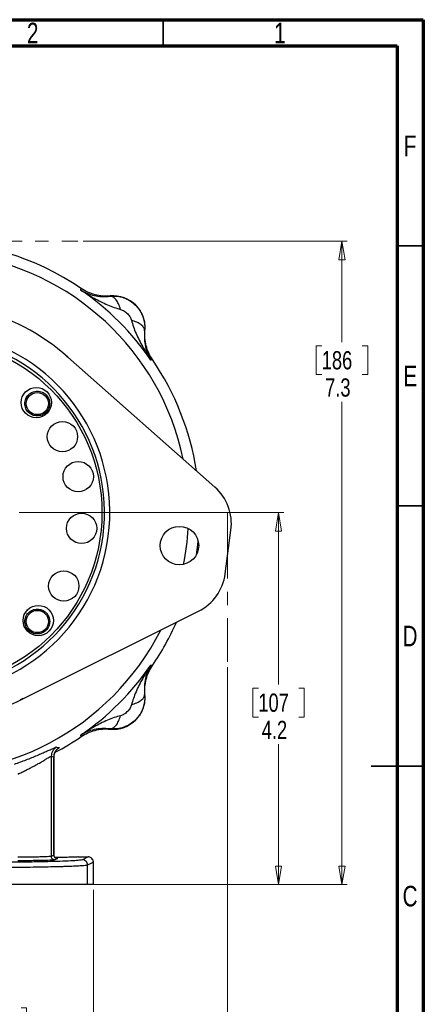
# Model space of a CAD drawing. Header units: inches. Extents: x 0.6 to 16.3, y 0.2 to 11.5.
# Tile 14 of 14: x 13.3 to 16.3, y 4 to 11.5. Entities that reach past the tile are written whole.
import ezdxf

# ---------------------------------------------------------------- set-up
doc = ezdxf.new("R2010")
doc.units = ezdxf.units.IN
doc.header["$MEASUREMENT"] = 0
doc.linetypes.add('CENTERX2', pattern=[0.8, 0.5, -0.1, 0.1, -0.1])
doc.styles.add('SLDTEXTSTYLE0', font='TXT', dxfattribs={"width": 0.75})
doc.dimstyles.new('SLDDIMSTYLE0', dxfattribs={"dimtxt": 0.137795, "dimasz": 0.14, "dimexe": 0, "dimexo": 0.0625, "dimgap": 0.034449, "dimtad": 0, "dimtih": 1, "dimtoh": 1, "dimdec": 1, "dimlfac": 1.5, "dimrnd": 1e-09, "dimzin": 12, "dimdsep": 46, "dimtxsty": 'SLDTEXTSTYLE0', "dimblk1": 'CLOSED', "dimblk2": 'CLOSED', "dimsah": 1, "dimcen": 0.09, "dimadec": 0, "dimazin": 3, "dimtfac": 1, "dimtdec": 1, "dimtofl": 0, "dimtmove": 0, "dimatfit": 3, "dimldrblk": 'CLOSED', "dimfxl": 0, "dimfrac": 2, "dimtolj": 1, "dimtzin": 12, "dimarcsym": 0})
doc.dimstyles.new('SLDDIMSTYLE2', dxfattribs={"dimtxt": 0.137795, "dimasz": 0.14, "dimexe": 0, "dimexo": 0.0625, "dimgap": 0.034449, "dimtad": 0, "dimdec": 1, "dimlfac": 1.5, "dimrnd": 1e-09, "dimzin": 12, "dimdsep": 46, "dimtxsty": 'SLDTEXTSTYLE0', "dimblk1": 'CLOSED', "dimblk2": 'CLOSED', "dimsah": 1, "dimcen": 0.09, "dimadec": 0, "dimazin": 3, "dimtfac": 1, "dimtofl": 0, "dimtmove": 0, "dimatfit": 3, "dimldrblk": 'CLOSED', "dimfxl": 0, "dimfrac": 2, "dimtolj": 1, "dimtzin": 12, "dimarcsym": 0})
doc.dimstyles.new('SLDDIMSTYLE3', dxfattribs={"dimtxt": 0.137795, "dimasz": 0.14, "dimexe": 0, "dimexo": 0.0625, "dimgap": 0.034449, "dimtad": 0, "dimdec": 1, "dimlfac": 1.5, "dimrnd": 1e-09, "dimzin": 12, "dimdsep": 46, "dimtxsty": 'SLDTEXTSTYLE0', "dimblk1": 'CLOSED', "dimblk2": 'CLOSED', "dimsah": 1, "dimcen": 0.09, "dimadec": 0, "dimazin": 3, "dimtfac": 1, "dimtdec": 1, "dimtofl": 0, "dimtmove": 0, "dimatfit": 3, "dimldrblk": 'CLOSED', "dimfxl": 0, "dimfrac": 2, "dimtolj": 1, "dimtzin": 12, "dimarcsym": 0})

# ---------------------------------------------------------------- blocks, each defined once
blk = doc.blocks.new('_Closed')
at = {"color": 0, "linetype": 'ByBlock', "lineweight": -2}
for p, q in [((-1, 0.166667), (0, 0)), ((-1, 0.166667), (-1, -0.166667)), ((0, 0), (-1, -0.166667)), ((0, 0), (-1, 0))]:
    blk.add_line(p, q, dxfattribs=at)
blk = doc.blocks.new('_D')
at = {"color": 7, "linetype": 'Continuous', "lineweight": 0}
for p, q in [((13.7657, 9.8186), (15.7627, 9.8186)), ((15.7233, 9.8186), (15.7233, 9.056)), ((15.5706, 9.028), (15.5286, 9.028)), ((15.5286, 9.028), (15.5286, 8.8092)), ((15.8761, 9.028), (15.9181, 9.028)), ((15.9181, 9.028), (15.9181, 8.8092)), ((15.5286, 8.8092), (15.5706, 8.8092)), ((15.9181, 8.8092), (15.8761, 8.8092)), ((15.7233, 4.9489), (15.7233, 8.6031)), ((14.0494, 4.9489), (15.7627, 4.9489))]:
    blk.add_line(p, q, dxfattribs=at)
at = {"color": 7, "linetype": 'Continuous', "lineweight": 18, "xscale": 0.14, "yscale": 0.14}
for p, rotation in [((15.7233, 9.8186), 90.0000000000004), ((15.7233, 4.9489), 270.0000000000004)]:
    blk.add_blockref('_Closed', p, dxfattribs=dict(at, rotation=rotation))
at = {"color": 7, "linetype": 'Continuous', "lineweight": 18, "char_height": 0.1378, "attachment_point": 1, "style": 'SLDTEXTSTYLE0'}
for s, insert in [('186', (15.5706, 8.9869)), ('7.3', (15.5961, 8.7807))]:
    blk.add_mtext(s, dxfattribs=dict(at, insert=insert))
blk = doc.blocks.new('_D_4')
at = {"color": 7, "linetype": 'Continuous', "lineweight": 0}
for p, q in [((11.7605, 5.2459), (11.7605, 3.7773)), ((13.8438, 4.9095), (13.8438, 3.7773)), ((13.0927, 4.0152), (13.0508, 4.0152)), ((13.0508, 4.0152), (13.0508, 3.7964)), ((13.2964, 4.0152), (13.3384, 4.0152)), ((13.3384, 4.0152), (13.3384, 3.7964)), ((11.7605, 3.8167), (12.9299, 3.8167)), ((13.8438, 3.8167), (13.4592, 3.8167)), ((13.0508, 3.7964), (13.0927, 3.7964)), ((13.3384, 3.7964), (13.2964, 3.7964))]:
    blk.add_line(p, q, dxfattribs=at)
at = {"color": 7, "linetype": 'Continuous', "lineweight": 18, "xscale": 0.14, "yscale": 0.14, "rotation": 180.0000000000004}
blk.add_blockref('_Closed', (11.7605, 3.8167), dxfattribs=at)
at = {"color": 7, "linetype": 'Continuous', "lineweight": 18, "xscale": 0.14, "yscale": 0.14}
blk.add_blockref('_Closed', (13.8438, 3.8167), dxfattribs=at)
at = {"color": 7, "linetype": 'Continuous', "lineweight": 18, "char_height": 0.1378, "attachment_point": 1, "style": 'SLDTEXTSTYLE0'}
for s, insert in [('79', (13.0927, 3.974)), ('3.1', (13.0673, 3.7679))]:
    blk.add_mtext(s, dxfattribs=dict(at, insert=insert))
blk = doc.blocks.new('_D_5')
at = {"color": 7, "linetype": 'Continuous', "lineweight": 0}
for p, q in [((14.8572, 6.5954), (14.8572, 3.2166)), ((11.7605, 5.2459), (11.7605, 3.2166)), ((12.9738, 3.4544), (12.9318, 3.4544)), ((12.9318, 3.4544), (12.9318, 3.2357)), ((13.2793, 3.4544), (13.3212, 3.4544)), ((13.3212, 3.4544), (13.3212, 3.2357)), ((11.7605, 3.256), (12.811, 3.256)), ((12.9318, 3.2357), (12.9738, 3.2357)), ((13.3212, 3.2357), (13.2793, 3.2357)), ((14.8572, 3.256), (13.4421, 3.256))]:
    blk.add_line(p, q, dxfattribs=at)
at = {"color": 7, "linetype": 'Continuous', "lineweight": 18, "xscale": 0.14, "yscale": 0.14, "rotation": 180.0000000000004}
blk.add_blockref('_Closed', (11.7605, 3.256), dxfattribs=at)
at = {"color": 7, "linetype": 'Continuous', "lineweight": 18, "xscale": 0.14, "yscale": 0.14}
blk.add_blockref('_Closed', (14.8572, 3.256), dxfattribs=at)
at = {"color": 7, "linetype": 'Continuous', "lineweight": 18, "char_height": 0.1378, "attachment_point": 1, "style": 'SLDTEXTSTYLE0'}
for s, insert in [('118', (12.9738, 3.4133)), ('4.6', (12.9993, 3.2071))]:
    blk.add_mtext(s, dxfattribs=dict(at, insert=insert))
blk = doc.blocks.new('_D_6')
at = {"color": 7, "linetype": 'Continuous', "lineweight": 0}
for p, q in [((13.2822, 7.7653), (15.2832, 7.7653)), ((15.2439, 7.7653), (15.2439, 6.4641)), ((15.0911, 6.4361), (15.0492, 6.4361)), ((15.0492, 6.4361), (15.0492, 6.2174)), ((15.3966, 6.4361), (15.4386, 6.4361)), ((15.4386, 6.4361), (15.4386, 6.2174)), ((15.0492, 6.2174), (15.0911, 6.2174)), ((15.4386, 6.2174), (15.3966, 6.2174)), ((15.2439, 4.9489), (15.2439, 6.0112)), ((13.8393, 4.9489), (15.2832, 4.9489))]:
    blk.add_line(p, q, dxfattribs=at)
at = {"color": 7, "linetype": 'Continuous', "lineweight": 18, "xscale": 0.14, "yscale": 0.14}
for p, rotation in [((15.2439, 7.7653, 7.2703), 90.0000000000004), ((15.2439, 4.9489, 7.2703), 270.0000000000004)]:
    blk.add_blockref('_Closed', p, dxfattribs=dict(at, rotation=rotation))
at = {"color": 7, "linetype": 'Continuous', "lineweight": 18, "char_height": 0.1378, "attachment_point": 1, "style": 'SLDTEXTSTYLE0'}
for s, insert in [('107', (15.0911, 6.395)), ('4.2', (15.1166, 6.1889))]:
    blk.add_mtext(s, dxfattribs=dict(at, insert=insert))

msp = doc.modelspace()

# ---------------------------------------------------------------- linework, layer by layer
at = {"color": 7, "linetype": 'Continuous', "lineweight": 70}
for p, q in [((0.5906, 11.4961), (16.3386, 11.4961)), ((16.3386, 11.4961), (16.3386, 0.1969)), ((0.7874, 11.2992), (16.1417, 11.2992)), ((16.1417, 11.2992), (16.1417, 0.3937))]:
    msp.add_line(p, q, dxfattribs=at)
at = {"color": 7, "linetype": 'Continuous', "lineweight": 35}
for p, q in [((14.3701, 11.2992), (14.3701, 11.4961)), ((16.1417, 9.7835), (16.3386, 9.7835)), ((16.1417, 7.815), (16.3386, 7.815)), ((16.3386, 5.8465), (15.9449, 5.8465)), ((16.1417, 5.8465), (16.3386, 5.8465))]:
    msp.add_line(p, q, dxfattribs=at)
at = {"color": 7, "linetype": 'CENTERX2', "lineweight": 18}
for p, q in [((12.8039, 9.8186), (13.7264, 9.8186)), ((14.8572, 7.7653), (14.8572, 6.6348))]:
    msp.add_line(p, q, dxfattribs=at)
at = {"color": 7, "linetype": 'Continuous', "lineweight": 25}
for p, q in [((13.7479, 9.4497), (13.7496, 9.4554)), ((13.7496, 9.4554), (13.7514, 9.4612)), ((13.9706, 9.4026), (13.9707, 9.4047)), ((14.2333, 9.1421), (14.2311, 9.142)), ((13.6503, 8.9414), (13.6494, 8.9421)), ((14.7616, 7.9581), (13.6503, 8.9414)), ((14.2839, 8.9211), (14.2783, 8.9194)), ((14.2898, 8.9229), (14.2839, 8.9211)), ((14.8401, 7.3014), (14.8836, 7.6319)), ((13.3099, 6.3558), (14.6378, 7.0179)), ((14.2783, 6.6112), (14.2839, 6.6095)), ((14.2839, 6.6095), (14.2898, 6.6077)), ((13.3089, 6.3553), (13.3099, 6.3558)), ((14.2311, 6.3885), (14.2333, 6.3884)), ((13.9707, 6.1258), (13.9706, 6.128)), ((13.7496, 6.0752), (13.7479, 6.0808)), ((13.7514, 6.0693), (13.7496, 6.0752)), ((13.5662, 5.9904), (13.5855, 5.986)), ((13.5247, 5.9203), (13.5247, 5.163)), ((13.5247, 5.9203), (13.5445, 5.9162)), ((13.5445, 5.9162), (13.5445, 5.1729)), ((13.5448, 5.1724), (13.5448, 5.9164)), ((13.5247, 5.163), (13.5445, 5.1729)), ((13.5711, 5.1462), (13.5513, 5.1364)), ((13.7295, 5.1585), (13.7295, 5.1586)), ((13.7295, 5.1585), (13.8038, 5.1585)), ((13.8038, 5.1585), (13.76, 5.1366)), ((13.8438, 5.1186), (13.8, 5.0967)), ((13.8, 4.9489), (13.8, 5.0967)), ((13.8438, 4.9489), (13.8438, 5.1186)), ((13.8438, 4.9489), (13.8, 4.9489))]:
    msp.add_line(p, q, dxfattribs=at)
at = {"color": 8, "linetype": 'Continuous', "lineweight": 25}
for p, q in [((13.6395, 8.9499), (13.6472, 8.9431)), ((13.5445, 5.9162), (13.5435, 5.9148))]:
    msp.add_line(p, q, dxfattribs=at)
at = {"color": 7, "linetype": 'Continuous', "lineweight": 25, "flags": 128}
msp.add_lwpolyline([(14.6221, 7.4456), (14.6325, 7.5199), (14.6358, 7.5491)], dxfattribs=at)
at = {"color": 7, "linetype": 'Continuous', "lineweight": 25}
for centre, radius in [((12.5938, 7.7653), 1.314), ((13.4115, 8.5975), 0.1147), ((13.4188, 8.5902), 0.084), ((13.6095, 8.3394), 0.1147), ((13.7284, 8.0372), 0.1147), ((13.7543, 7.6454), 0.1147), ((14.4941, 7.5151), 0.1457), ((13.6193, 7.209), 0.1147), ((13.4263, 6.9479), 0.1147), ((13.4188, 6.9403), 0.084)]:
    msp.add_circle(centre, radius, dxfattribs=at)
for centre, radius, start, end in [((12.5938, 7.7653), 2.0533, 55.68388, 124.31612), ((12.5938, 7.7653), 2.0419, 34.41629, 55.58371), ((13.9934, 9.1649), 0.2409, 354.58105, 95.41895), ((12.5938, 7.7653), 1.5809, 48.10907, 77.0555), ((12.5938, 7.7653), 1.374, 268.76736, 76.23264), ((12.5938, 7.7653), 1.334, 268.80483, 76.19517), ((12.5938, 7.7653), 2.0533, 8.84428, 34.31612), ((14.5159, 7.6803), 0.3709, 352.5, 48.5), ((14.4724, 7.3499), 0.3709, 296.5, 352.5), ((12.5938, 7.7653), 2.0533, 325.68388, 336.15572), ((12.5938, 7.7653), 2.0419, 304.41629, 325.58371), ((12.5938, 7.7653), 1.5809, 267.9445, 296.89093), ((13.9934, 6.3657), 0.2409, 264.58105, 5.41895), ((12.5938, 7.7653), 2.0533, 297.86949, 304.31612)]:
    msp.add_arc(centre, radius, start, end, dxfattribs=at)
at = {"color": 8, "linetype": 'Continuous', "lineweight": 25}
for start, end in [(11.83122, 153.16878), (348.51353, 356.48647), (191.83122, 333.16878)]:
    msp.add_arc((12.5938, 7.7653), 1.9709, start, end, dxfattribs=at)
at = {"color": 7, "linetype": 'Continuous', "lineweight": 25}
for points, knots in [([(13.7479, 9.4497), (13.7659, 9.4381), (13.7992, 9.4165), (13.8494, 9.3873), (13.8986, 9.361), (13.9488, 9.3374), (13.9989, 9.3171), (14.0328, 9.3076), (14.0492, 9.303)], [0, 0, 0, 0, 0.19318, 0.356797, 0.521525, 0.692294, 0.851579, 1, 1, 1, 1]), ([(13.7479, 9.4497), (13.7636, 9.4411), (13.7948, 9.4238), (13.848, 9.4076), (13.905, 9.3982), (13.949, 9.4011), (13.9706, 9.4026)], [0, 0, 0, 0, 0.258217, 0.513607, 0.762183, 1, 1, 1, 1]), ([(13.9707, 9.4047), (13.9514, 9.4039), (13.9129, 9.4022), (13.8558, 9.4126), (13.8008, 9.4311), (13.7679, 9.4512), (13.7514, 9.4612)], [0, 0, 0, 0, 0.249964, 0.499991, 0.750023, 1, 1, 1, 1]), ([(13.9706, 9.4026), (13.9877, 9.4033), (14.0221, 9.4046), (14.0735, 9.3922), (14.1218, 9.3693), (14.1642, 9.3355), (14.1979, 9.2931), (14.2208, 9.2449), (14.2331, 9.1936), (14.2318, 9.1591), (14.2311, 9.142)], [0, 0, 0, 0, 0.122265, 0.246299, 0.37225, 0.500259, 0.627909, 0.753654, 0.877635, 1, 1, 1, 1]), ([(14.0492, 9.303), (14.0444, 9.3173), (14.0348, 9.3459), (14.0149, 9.3778), (13.9929, 9.3989), (13.978, 9.4014), (13.9706, 9.4026)], [0, 0, 0, 0, 0.2501448, 0.5000446, 0.7500237, 1, 1, 1, 1]), ([(14.0492, 9.303), (14.0577, 9.2999), (14.0764, 9.2929), (14.1009, 9.2723), (14.1215, 9.2478), (14.1284, 9.2291), (14.1316, 9.2206)], [0, 0, 0, 0, 0.227429, 0.50028, 0.772715, 1, 1, 1, 1]), ([(14.1316, 9.2206), (14.1362, 9.2043), (14.1457, 9.1703), (14.166, 9.1202), (14.1896, 9.0699), (14.2159, 9.0208), (14.2451, 8.9706), (14.2666, 8.9374), (14.2783, 8.9194)], [0, 0, 0, 0, 0.148718, 0.307894, 0.478685, 0.643425, 0.80693, 1, 1, 1, 1]), ([(14.2311, 9.142), (14.23, 9.1494), (14.2276, 9.1643), (14.2063, 9.1864), (14.1744, 9.2062), (14.1459, 9.2158), (14.1316, 9.2206)], [0, 0, 0, 0, 0.250145, 0.500045, 0.750024, 1, 1, 1, 1]), ([(14.2311, 9.142), (14.2297, 9.1204), (14.2268, 9.0764), (14.2361, 9.0193), (14.2524, 8.9661), (14.2696, 8.935), (14.2783, 8.9194)], [0, 0, 0, 0, 0.238224, 0.486601, 0.742105, 1, 1, 1, 1]), ([(14.2898, 8.9229), (14.2797, 8.9393), (14.2597, 8.9722), (14.2412, 9.0272), (14.2308, 9.0843), (14.2324, 9.1229), (14.2333, 9.1421)], [0, 0, 0, 0, 0.249977, 0.500009, 0.750036, 1, 1, 1, 1]), ([(14.2783, 6.6112), (14.2666, 6.5932), (14.2451, 6.5599), (14.2158, 6.5097), (14.1895, 6.4605), (14.166, 6.4103), (14.1457, 6.3602), (14.1362, 6.3263), (14.1316, 6.3099)], [0, 0, 0, 0, 0.193204, 0.356778, 0.521498, 0.692272, 0.851572, 1, 1, 1, 1]), ([(14.2783, 6.6112), (14.2696, 6.5955), (14.2524, 6.5644), (14.2361, 6.5111), (14.2268, 6.4541), (14.2297, 6.4101), (14.2311, 6.3885)], [0, 0, 0, 0, 0.258198, 0.513575, 0.762166, 1, 1, 1, 1]), ([(14.2333, 6.3884), (14.2324, 6.4077), (14.2308, 6.4462), (14.2412, 6.5033), (14.2597, 6.5583), (14.2797, 6.5912), (14.2898, 6.6077)], [0, 0, 0, 0, 0.249964, 0.499991, 0.750023, 1, 1, 1, 1]), ([(14.2311, 6.3885), (14.2318, 6.3714), (14.2331, 6.337), (14.2208, 6.2856), (14.1979, 6.2374), (14.1641, 6.195), (14.1217, 6.1612), (14.0734, 6.1383), (14.0221, 6.126), (13.9876, 6.1273), (13.9706, 6.128)], [0, 0, 0, 0, 0.122429, 0.24646, 0.372242, 0.499916, 0.627952, 0.753884, 0.87785, 1, 1, 1, 1]), ([(14.1316, 6.3099), (14.1459, 6.3147), (14.1745, 6.3243), (14.2064, 6.3442), (14.2275, 6.3662), (14.2299, 6.3811), (14.2311, 6.3885)], [0, 0, 0, 0, 0.250145, 0.500044, 0.750023, 1, 1, 1, 1]), ([(14.1316, 6.3099), (14.1284, 6.3014), (14.1215, 6.2827), (14.1008, 6.2583), (14.0764, 6.2376), (14.0577, 6.2307), (14.0492, 6.2275)], [0, 0, 0, 0, 0.227428, 0.499912, 0.772876, 1, 1, 1, 1]), ([(14.0492, 6.2275), (14.0328, 6.2229), (13.9989, 6.2134), (13.9487, 6.1931), (13.8985, 6.1695), (13.8494, 6.1433), (13.7992, 6.114), (13.7659, 6.0925), (13.7479, 6.0808)], [0, 0, 0, 0, 0.148711, 0.307882, 0.47867, 0.643417, 0.806904, 1, 1, 1, 1]), ([(13.9706, 6.128), (13.978, 6.1292), (13.9929, 6.1315), (14.0149, 6.1528), (14.0348, 6.1847), (14.0444, 6.2133), (14.0492, 6.2275)], [0, 0, 0, 0, 0.250145, 0.500044, 0.750023, 1, 1, 1, 1]), ([(13.9706, 6.128), (13.949, 6.1294), (13.905, 6.1323), (13.8479, 6.123), (13.7947, 6.1068), (13.7636, 6.0895), (13.7479, 6.0808)], [0, 0, 0, 0, 0.238217, 0.486589, 0.742099, 1, 1, 1, 1]), ([(13.7514, 6.0693), (13.7679, 6.0794), (13.8008, 6.0994), (13.8558, 6.118), (13.9129, 6.1283), (13.9514, 6.1267), (13.9707, 6.1258)], [0, 0, 0, 0, 0.249977, 0.500009, 0.750036, 1, 1, 1, 1]), ([(13.2458, 5.8611), (13.2761, 5.8719), (13.3369, 5.8935), (13.4064, 5.922), (13.4554, 5.9431), (13.4882, 5.9577), (13.5167, 5.9706), (13.531, 5.9769), (13.538, 5.9801)], [0, 0, 0, 0, 0.2461184, 0.4943254, 0.6206289, 0.745797, 0.8736519, 1, 1, 1, 1]), ([(13.5662, 5.9904), (13.5602, 5.9865), (13.5483, 5.9787), (13.5351, 5.9615), (13.5264, 5.9417), (13.5253, 5.9275), (13.5247, 5.9203)], [0, 0, 0, 0, 0.249984, 0.499969, 0.749899, 1, 1, 1, 1]), ([(13.538, 5.9801), (13.5454, 5.9832), (13.5601, 5.9896), (13.5641, 5.9902), (13.5662, 5.9904)], [0, 0, 0, 0, 0.498735, 1, 1, 1, 1]), ([(13.5855, 5.986), (13.5796, 5.9821), (13.5678, 5.9742), (13.5548, 5.9571), (13.5461, 5.9374), (13.545, 5.9233), (13.5445, 5.9162)], [0, 0, 0, 0, 0.249985, 0.499967, 0.749897, 1, 1, 1, 1]), ([(13.5448, 5.9158), (13.5454, 5.9226), (13.5461, 5.9332), (13.5507, 5.9462), (13.5549, 5.9547), (13.5592, 5.9616), (13.5642, 5.9681), (13.5641, 5.9684), (13.5641, 5.9686)], [0, 0, 0, 0, 0.180914, 0.276689, 0.388875, 0.52565, 0.68923, 1, 1, 1, 1]), ([(13.2717, 5.7855), (13.2818, 5.7901), (13.3013, 5.799), (13.332, 5.814), (13.361, 5.8288), (13.3861, 5.8422), (13.407, 5.8537), (13.4254, 5.864), (13.4496, 5.878), (13.4762, 5.8938), (13.5015, 5.9089), (13.5192, 5.919), (13.5229, 5.9199), (13.5247, 5.9203)], [0, 0, 0, 0, 0.080595, 0.156466, 0.252756, 0.32624, 0.379684, 0.446655, 0.506191, 0.631628, 0.755592, 0.878729, 1, 1, 1, 1]), ([(13.5247, 5.163), (13.5224, 5.1625), (13.5178, 5.1614), (13.4957, 5.16), (13.4657, 5.1588), (13.4296, 5.1578), (13.3903, 5.157), (13.3499, 5.1565), (13.3103, 5.1561), (13.2842, 5.1561), (13.2717, 5.1561)], [0, 0, 0, 0, 0.1522621, 0.2967421, 0.4334358, 0.5623396, 0.6834503, 0.7967651, 0.9022821, 1, 1, 1, 1]), ([(13.5478, 5.1609), (13.5476, 5.1612), (13.5471, 5.1622), (13.5454, 5.1665), (13.5451, 5.1702), (13.5448, 5.1733)], [0, 0, 0, 0, 0.070219, 0.235327, 1, 1, 1, 1]), ([(13.5574, 5.1507), (13.5573, 5.1508), (13.5572, 5.151), (13.5547, 5.1527), (13.5525, 5.1545), (13.5514, 5.1557), (13.5509, 5.1562)], [0, 0, 0, 0, 0.417535, 0.774259, 0.901252, 1, 1, 1, 1]), ([(13.7295, 5.1585), (13.7275, 5.1581), (13.7234, 5.1571), (13.692, 5.156), (13.6473, 5.1552), (13.5967, 5.1549), (13.5656, 5.1551), (13.5516, 5.1552)], [0, 0, 0, 0, 0.207747, 0.415474, 0.623175, 0.830856, 1, 1, 1, 1]), ([(13.8438, 5.1186), (13.8433, 5.1236), (13.8422, 5.1337), (13.8335, 5.1467), (13.8229, 5.1543), (13.8126, 5.158), (13.8068, 5.1583), (13.8038, 5.1585)], [0, 0, 0, 0, 0.240286, 0.483673, 0.722178, 0.856304, 1, 1, 1, 1]), ([(13.76, 5.1366), (13.7546, 5.1353), (13.7439, 5.1327), (13.6922, 5.129), (13.6166, 5.1256), (13.5171, 5.1226), (13.3981, 5.1201), (13.2635, 5.1183), (13.1184, 5.1172), (13.018, 5.117), (12.9678, 5.117)], [0, 0, 0, 0, 0.1249977, 0.2500387, 0.3750603, 0.5000537, 0.6250391, 0.7500376, 0.8750438, 1, 1, 1, 1]), ([(13.8, 5.0967), (13.7971, 5.0959), (13.7917, 5.0943), (13.7702, 5.0921), (13.7417, 5.09), (13.7106, 5.0884), (13.6806, 5.087), (13.6539, 5.086), (13.6263, 5.085), (13.5982, 5.0842), (13.5701, 5.0834), (13.525, 5.0823), (13.4588, 5.0809), (13.3671, 5.0795), (13.2704, 5.0784), (13.1706, 5.0776), (13.0693, 5.0771), (13.0014, 5.077), (12.9678, 5.077)], [0, 0, 0, 0, 0.077662, 0.150997, 0.220004, 0.284683, 0.325405, 0.364201, 0.401072, 0.436018, 0.469038, 0.500132, 0.586982, 0.672416, 0.756434, 0.839037, 0.920226, 1, 1, 1, 1]), ([(13.5513, 5.1364), (13.5494, 5.1359), (13.5456, 5.135), (13.5274, 5.1336), (13.5007, 5.1324), (13.4656, 5.1314), (13.4236, 5.1305), (13.3761, 5.1299), (13.3249, 5.1295), (13.2894, 5.1294), (13.2717, 5.1294)], [0, 0, 0, 0, 0.124998, 0.250039, 0.37506, 0.500054, 0.625039, 0.750038, 0.875044, 1, 1, 1, 1])]:
    msp.add_open_spline(points, degree=3, knots=knots, dxfattribs=at)
for points in [[(13.3248, 8.5902), (13.3262, 8.6026), (13.329, 8.6272), (13.3508, 8.6583), (13.3818, 8.68), (13.4065, 8.6828), (13.4188, 8.6842)], [(13.4188, 8.6842), (13.4311, 8.6828), (13.4557, 8.68), (13.4868, 8.6583), (13.5086, 8.6272), (13.5114, 8.6026), (13.5128, 8.5902)], [(13.4188, 8.4962), (13.4065, 8.4976), (13.3818, 8.5005), (13.3508, 8.5222), (13.329, 8.5533), (13.3262, 8.5779), (13.3248, 8.5902)], [(13.5128, 8.5902), (13.5114, 8.5779), (13.5086, 8.5533), (13.4868, 8.5222), (13.4557, 8.5005), (13.4311, 8.4976), (13.4188, 8.4962)], [(13.3248, 6.9403), (13.3262, 6.9526), (13.329, 6.9772), (13.3508, 7.0085), (13.3818, 7.0294), (13.4188, 7.0368), (13.4557, 7.0294), (13.4868, 7.0085), (13.5086, 6.9772), (13.5114, 6.9526), (13.5128, 6.9403)], [(13.5128, 6.9403), (13.5114, 6.928), (13.5086, 6.9034), (13.4868, 6.8721), (13.4557, 6.8512), (13.4188, 6.8439), (13.3818, 6.8512), (13.3508, 6.8721), (13.329, 6.9034), (13.3262, 6.928), (13.3248, 6.9403)], [(13.5513, 5.1364), (13.5478, 5.1368), (13.5409, 5.1376), (13.5321, 5.1437), (13.5259, 5.1525), (13.5251, 5.1595), (13.5247, 5.163)], [(13.5445, 5.1729), (13.5449, 5.1694), (13.5457, 5.1624), (13.5519, 5.1536), (13.5607, 5.1475), (13.5676, 5.1467), (13.5711, 5.1462)], [(13.8, 5.0967), (13.7994, 5.1019), (13.7982, 5.1124), (13.7889, 5.1256), (13.7757, 5.1348), (13.7653, 5.136), (13.76, 5.1366)], [(13.8, 4.9489), (13.7968, 4.9489), (13.7906, 4.9489), (13.7645, 4.9489), (13.7266, 4.9489), (13.6764, 4.9489), (13.6148, 4.9489), (13.5429, 4.9489), (13.4619, 4.9489), (13.3729, 4.9489), (13.2774, 4.9489), (13.177, 4.9489), (13.0732, 4.9489), (13.0029, 4.9489), (12.9678, 4.9489)]]:
    msp.add_open_spline(points, degree=3, dxfattribs=at)
at = {"color": 8, "linetype": 'Continuous', "lineweight": 25}
for points, knots in [([(13.309, 6.3564), (13.3067, 6.3552), (13.3003, 6.3518), (13.2937, 6.3487), (13.2894, 6.3466)], [0, 0, 0, 0, 0.349292, 1, 1, 1, 1]), ([(13.5855, 5.986), (13.5855, 5.9848), (13.5855, 5.9828), (13.5684, 5.9719), (13.5624, 5.9681)], [0, 0, 0, 0, 0.649626, 1, 1, 1, 1]), ([(13.5606, 5.1485), (13.5624, 5.1484), (13.5726, 5.1477), (13.5718, 5.1469), (13.5711, 5.1462)], [0, 0, 0, 0, 0.1706312, 1, 1, 1, 1])]:
    msp.add_open_spline(points, degree=3, knots=knots, dxfattribs=at)

# ---------------------------------------------------------------- texts
at = {"color": 7, "linetype": 'Continuous', "lineweight": 0, "char_height": 0.1562, "attachment_point": 2, "style": 'SLDTEXTSTYLE0'}
for s, insert in [('2', (13.3843, 11.4728)), ('1', (15.2543, 11.4728)), ('F', (16.2385, 10.6191)), ('E', (16.2405, 8.8769)), ('D', (16.2383, 6.9084)), ('C', (16.2385, 4.9399))]:
    msp.add_mtext(s, dxfattribs=dict(at, insert=insert))

# ---------------------------------------------------------------- dimensions: what is measured, and where the dimension line sits
at = {"color": 7, "linetype": 'Continuous', "lineweight": 18}
for base, p1, p2, picture, middle in [((15.7233, 4.9489), (13.7264, 9.8186), (14.01, 4.9489), '_D', (15.7233, 8.8295)), ((15.2439, 4.9489), (13.2428, 7.7653), (13.8, 4.9489), '_D_6', (15.2439, 6.2377))]:
    dim = msp.add_linear_dim(base=base, p1=p1, p2=p2, angle=90, dimstyle='SLDDIMSTYLE0', dxfattribs=at)
    dim.commit()
    dim.dimension.update_dxf_attribs({"geometry": picture, "text_midpoint": middle, "dimtype": 160})
for base, p1, p2, dimstyle, picture, middle in [((11.7605, 3.256), (14.8572, 6.6348), (11.7605, 5.2853), 'SLDDIMSTYLE3', '_D_5', (13.1265, 3.256)), ((13.8438, 3.8167), (11.7605, 5.2853), (13.8438, 4.9489), 'SLDDIMSTYLE2', '_D_4', (13.1946, 3.8167))]:
    dim = msp.add_linear_dim(base=base, p1=p1, p2=p2, dimstyle=dimstyle, dxfattribs=at)
    dim.commit()
    dim.dimension.update_dxf_attribs({"geometry": picture, "text_midpoint": middle, "dimtype": 160})

doc.saveas('drawing.dxf')
